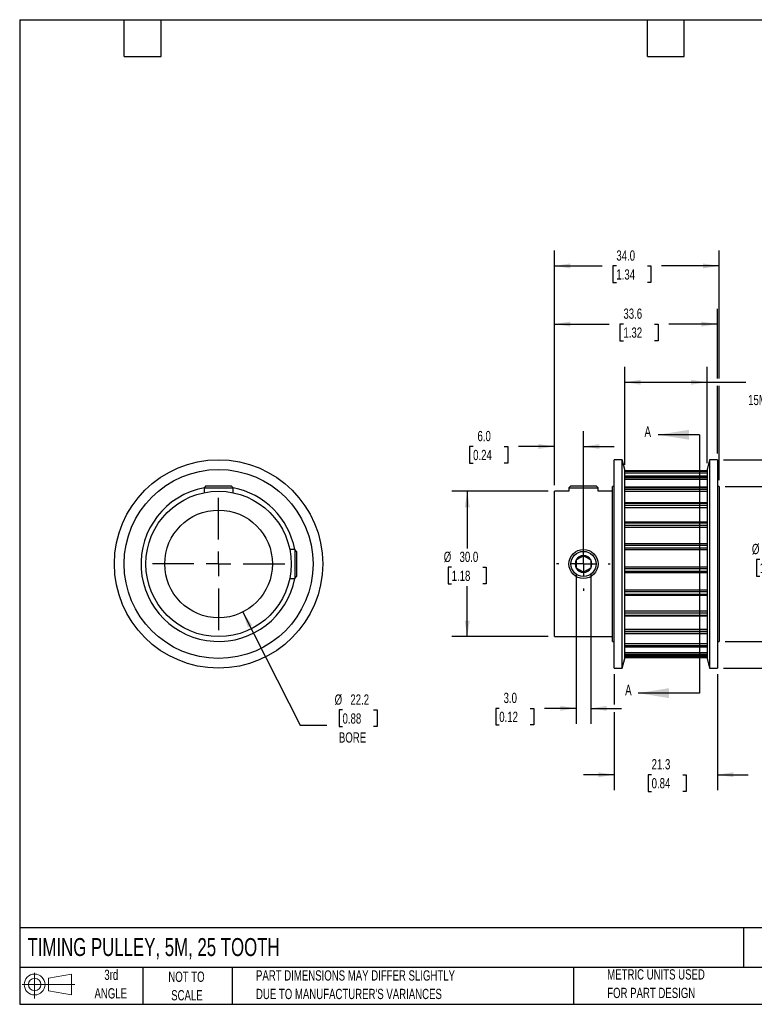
# Model space of a CAD drawing. Header units: millimetres. Extents: x 6 to 273, y 6 to 210.
# Tile 1 of 3: x 6 to 158, y 6 to 210. Entities that reach past the tile are written whole.
import ezdxf

# ---------------------------------------------------------------- set-up
doc = ezdxf.new("R2010")
doc.units = ezdxf.units.MM
doc.linetypes.add('CENTERX2', pattern=[20.32, 12.7, -2.54, 2.54, -2.54])
doc.layers.add('CENTER', color=40, linetype='CENTERX2')
doc.layers.add('SLD-DEFPOINTS', color=7, linetype='Continuous')
doc.layers.add('DIMENSIONS', color=140, linetype='Continuous', lineweight=25)
doc.layers.add('TEXT', color=140, linetype='Continuous', lineweight=25)
doc.styles.add('SLDTEXTSTYLE0', font='TXT', dxfattribs={"width": 0.7})
doc.dimstyles.new('SLDDIMSTYLE0', dxfattribs={"dimtxt": 2.158008, "dimasz": 3.302, "dimexe": 0, "dimexo": 0.0625, "dimgap": 0.539502, "dimtad": 0, "dimtih": 1, "dimtoh": 1, "dimrnd": 1e-09, "dimzin": 12, "dimdsep": 46, "dimtxsty": 'SLDTEXTSTYLE0', "dimsah": 1, "dimcen": 0, "dimadec": 0, "dimazin": 3, "dimtfac": 1, "dimtofl": 0, "dimtmove": 0, "dimatfit": 3, "dimfxl": 0, "dimfrac": 2, "dimtolj": 1, "dimtzin": 12, "dimarcsym": 0})
doc.dimstyles.new('SLDDIMSTYLE1', dxfattribs={"dimtxt": 2.158008, "dimasz": 3.302, "dimexe": 0, "dimexo": 0.0625, "dimgap": 0.539502, "dimtad": 0, "dimtih": 1, "dimtoh": 1, "dimrnd": 1e-09, "dimzin": 4, "dimdsep": 46, "dimtxsty": 'SLDTEXTSTYLE0', "dimsah": 1, "dimcen": 0.09, "dimadec": 0, "dimazin": 1, "dimtfac": 1, "dimtofl": 0, "dimtmove": 0, "dimatfit": 3, "dimfxl": 0, "dimfrac": 2, "dimtolj": 1, "dimtzin": 12, "dimarcsym": 0})
doc.dimstyles.new('SLDDIMSTYLE2', dxfattribs={"dimtxt": 2.158008, "dimasz": 3.302, "dimexe": 0, "dimexo": 0.0625, "dimgap": 0.539502, "dimtad": 0, "dimtih": 1, "dimtoh": 1, "dimrnd": 1e-09, "dimzin": 4, "dimdsep": 46, "dimtxsty": 'SLDTEXTSTYLE0', "dimsah": 1, "dimcen": 0.09, "dimadec": 0, "dimazin": 1, "dimtfac": 1, "dimtmove": 0, "dimatfit": 0, "dimfxl": 0, "dimfrac": 2, "dimtolj": 1, "dimtzin": 12, "dimarcsym": 0})
doc.dimstyles.new('SLDDIMSTYLE3', dxfattribs={"dimtxt": 2.158008, "dimasz": 3.302, "dimexe": 0, "dimexo": 0.0625, "dimgap": 0.539502, "dimtad": 0, "dimtih": 1, "dimtoh": 1, "dimrnd": 1e-09, "dimzin": 12, "dimdsep": 46, "dimtxsty": 'SLDTEXTSTYLE0', "dimsah": 1, "dimcen": 0.09, "dimadec": 0, "dimazin": 3, "dimtfac": 1, "dimtmove": 0, "dimatfit": 0, "dimfxl": 0, "dimfrac": 2, "dimtolj": 1, "dimtzin": 12, "dimarcsym": 0})
doc.dimstyles.new('SLDDIMSTYLE4', dxfattribs={"dimtxt": 2.158008, "dimasz": 3.302, "dimexe": 0, "dimexo": 0.0625, "dimgap": 0.539502, "dimtad": 0, "dimtih": 1, "dimtoh": 1, "dimrnd": 1e-09, "dimzin": 12, "dimdsep": 46, "dimtxsty": 'SLDTEXTSTYLE0', "dimsah": 1, "dimcen": 0.09, "dimadec": 0, "dimazin": 3, "dimtfac": 1, "dimtofl": 0, "dimtmove": 0, "dimatfit": 3, "dimfxl": 0, "dimfrac": 2, "dimtolj": 1, "dimtzin": 12, "dimarcsym": 0})

# ---------------------------------------------------------------- blocks, each defined once
blk = doc.blocks.new('Block11')
at = {"color": 7, "linetype": 'Continuous', "lineweight": 18}
for p, q in [((2.59, 5.31), (2.59, 0)), ((5.48, 4.17), (10.18, 5.03)), ((5.48, 1.6), (5.48, 4.17)), ((10.18, 5.03), (10.18, 0.73)), ((0, 2.88), (10.87, 2.88)), ((5.48, 1.6), (10.18, 0.73))]:
    blk.add_line(p, q, dxfattribs=at)
for radius in [2.15, 1.29]:
    blk.add_circle((2.59, 2.88), radius, dxfattribs=at)
blk = doc.blocks.new('Block12')
at = {"layer": 'SLD-DEFPOINTS'}
blk.add_blockref('Block11', (0, 0), dxfattribs=at)
blk = doc.blocks.new('_D')
at = {"layer": 'DIMENSIONS'}
for p, q in [((52.41, 87.31), (64.2, 63.95)), ((72.98, 67.09), (72.25, 67.09)), ((72.25, 67.09), (72.25, 63.66)), ((79.39, 67.09), (80.11, 67.09)), ((80.11, 67.09), (80.11, 63.66)), ((64.2, 63.95), (69.76, 63.95)), ((72.25, 63.66), (72.98, 63.66)), ((80.11, 63.66), (79.39, 63.66))]:
    blk.add_line(p, q, dxfattribs=at)
blk.add_solid([(52.41, 87.31), (53.44, 84.13), (54.35, 84.59)], dxfattribs=at)
at = {"layer": 'DIMENSIONS', "char_height": 2.117, "attachment_point": 1, "style": 'SLDTEXTSTYLE0'}
for s, insert in [('%%c', (71.35, 70.3)), ('22.2', (74.6, 70.3)), ('0.88', (72.98, 66.39)), ('BORE', (72.23, 62.47))]:
    blk.add_mtext(s, dxfattribs=dict(at, insert=insert))
blk = doc.blocks.new('SW_CENTERMARKSYMBOL_0')
at = {"layer": 'CENTER', "color": 0}
for p, q in [((0, 5.08), (0, 13.6525)), ((0, 0), (0, 2.54)), ((-5.08, 0), (-13.6525, 0)), ((0, 0), (-2.54, 0)), ((0, 0), (0, -2.54)), ((0, 0), (2.54, 0)), ((5.08, 0), (13.6525, 0)), ((0, -5.08), (0, -13.6525))]:
    blk.add_line(p, q, dxfattribs=at)
blk = doc.blocks.new('_D_1')
at = {"layer": 'DIMENSIONS'}
for p, q in [((115.44, 112.23), (95.53, 112.23)), ((98.71, 112.23), (98.71, 100.45)), ((95.5, 96.54), (94.78, 96.54)), ((94.78, 96.54), (94.78, 93.11)), ((101.92, 96.54), (102.64, 96.54)), ((102.64, 96.54), (102.64, 93.11)), ((94.78, 93.11), (95.5, 93.11)), ((98.71, 82.23), (98.71, 92.63)), ((102.64, 93.11), (101.92, 93.11)), ((115.44, 82.23), (95.53, 82.23))]:
    blk.add_line(p, q, dxfattribs=at)
for points in [[(98.71, 112.23), (98.2, 108.93), (99.22, 108.93)], [(98.71, 82.23), (99.22, 85.53), (98.2, 85.53)]]:
    blk.add_solid(points, dxfattribs=at)
at = {"layer": 'DIMENSIONS', "char_height": 2.117, "attachment_point": 1, "style": 'SLDTEXTSTYLE0'}
for s, insert in [('%%c', (93.87, 99.75)), ('30.0', (97.13, 99.75)), ('1.18', (95.5, 95.84))]:
    blk.add_mtext(s, dxfattribs=dict(at, insert=insert))
blk = doc.blocks.new('_D_2')
at = {"layer": 'DIMENSIONS'}
for p, q in [((116.71, 113.5), (116.71, 124.64)), ((122.71, 98.5), (122.71, 124.64)), ((99.93, 121.47), (99.21, 121.47)), ((99.21, 121.47), (99.21, 118.04)), ((106.34, 121.47), (107.07, 121.47)), ((107.07, 121.47), (107.07, 118.04)), ((116.71, 121.47), (109.27, 121.47)), ((122.71, 121.47), (129.06, 121.47)), ((99.21, 118.04), (99.93, 118.04)), ((107.07, 118.04), (106.34, 118.04))]:
    blk.add_line(p, q, dxfattribs=at)
for points in [[(116.71, 121.47), (113.4, 121.98), (113.4, 120.96)], [(122.71, 121.47), (126.01, 120.96), (126.01, 121.98)]]:
    blk.add_solid(points, dxfattribs=at)
at = {"layer": 'DIMENSIONS', "char_height": 2.117, "attachment_point": 1, "style": 'SLDTEXTSTYLE0'}
for s, insert in [('6.0', (100.83, 124.68)), ('0.24', (99.93, 120.77))]:
    blk.add_mtext(s, dxfattribs=dict(at, insert=insert))
blk = doc.blocks.new('_D_3')
at = {"layer": 'DIMENSIONS'}
for p, q in [((121.21, 95.09), (121.21, 64.26)), ((124.21, 95.09), (124.21, 64.26)), ((105.32, 67.43), (104.59, 67.43)), ((104.59, 67.43), (104.59, 64)), ((111.73, 67.43), (112.46, 67.43)), ((112.46, 67.43), (112.46, 64)), ((121.21, 67.43), (114.66, 67.43)), ((124.21, 67.43), (130.56, 67.43)), ((104.59, 64), (105.32, 64)), ((112.46, 64), (111.73, 64))]:
    blk.add_line(p, q, dxfattribs=at)
for points in [[(121.21, 67.43), (117.9, 67.94), (117.9, 66.92)], [(124.21, 67.43), (127.51, 66.92), (127.51, 67.94)]]:
    blk.add_solid(points, dxfattribs=at)
at = {"layer": 'DIMENSIONS', "char_height": 2.117, "attachment_point": 1, "style": 'SLDTEXTSTYLE0'}
for s, insert in [('3.0', (106.22, 70.64)), ('0.12', (105.32, 66.73))]:
    blk.add_mtext(s, dxfattribs=dict(at, insert=insert))
blk = doc.blocks.new('_D_4')
at = {"layer": 'DIMENSIONS'}
for p, q in [((129.07, 74.46), (129.07, 68.19)), ((150.34, 74.46), (150.34, 50.55)), ((129.07, 66.67), (129.07, 50.55)), ((129.07, 53.73), (122.72, 53.73)), ((136.77, 53.73), (136.05, 53.73)), ((136.05, 53.73), (136.05, 50.3)), ((143.19, 53.73), (143.91, 53.73)), ((143.91, 53.73), (143.91, 50.3)), ((150.34, 53.73), (156.69, 53.73)), ((136.05, 50.3), (136.77, 50.3)), ((143.91, 50.3), (143.19, 50.3))]:
    blk.add_line(p, q, dxfattribs=at)
for points in [[(129.07, 53.73), (125.77, 54.24), (125.77, 53.22)], [(150.34, 53.73), (153.64, 53.22), (153.64, 54.24)]]:
    blk.add_solid(points, dxfattribs=at)
at = {"layer": 'DIMENSIONS', "char_height": 2.117, "attachment_point": 1, "style": 'SLDTEXTSTYLE0'}
for s, insert in [('21.3', (136.77, 56.94)), ('0.84', (136.77, 53.03))]:
    blk.add_mtext(s, dxfattribs=dict(at, insert=insert))
blk = doc.blocks.new('_D_5')
at = {"layer": 'DIMENSIONS'}
for p, q in [((151.98, 113.23), (165.49, 113.23)), ((162.31, 113.23), (162.31, 102.08)), ((159.1, 98.16), (158.38, 98.16)), ((158.38, 98.16), (158.38, 94.73)), ((165.52, 98.16), (166.24, 98.16)), ((166.24, 98.16), (166.24, 94.73)), ((158.38, 94.73), (159.1, 94.73)), ((162.31, 81.23), (162.31, 94.25)), ((166.24, 94.73), (165.52, 94.73)), ((151.98, 81.23), (165.49, 81.23))]:
    blk.add_line(p, q, dxfattribs=at)
for points in [[(162.31, 113.23), (161.8, 109.93), (162.82, 109.93)], [(162.31, 81.23), (162.82, 84.53), (161.8, 84.53)]]:
    blk.add_solid(points, dxfattribs=at)
at = {"layer": 'DIMENSIONS', "char_height": 2.117, "attachment_point": 1, "style": 'SLDTEXTSTYLE0'}
for s, insert in [('%%c', (157.47, 101.37)), ('32.0', (160.73, 101.37)), ('1.26', (159.1, 97.46))]:
    blk.add_mtext(s, dxfattribs=dict(at, insert=insert))
blk = doc.blocks.new('_D_6')
at = {"layer": 'DIMENSIONS'}
for p, q in [((151.61, 118.73), (180, 118.73)), ((176.82, 118.73), (176.82, 100.45)), ((173.62, 96.54), (172.89, 96.54)), ((172.89, 96.54), (172.89, 93.11)), ((180.03, 96.54), (180.75, 96.54)), ((180.75, 96.54), (180.75, 93.11)), ((172.89, 93.11), (173.62, 93.11)), ((176.82, 75.73), (176.82, 92.63)), ((180.75, 93.11), (180.03, 93.11)), ((151.61, 75.73), (180, 75.73))]:
    blk.add_line(p, q, dxfattribs=at)
for points in [[(176.82, 118.73), (176.31, 115.43), (177.33, 115.43)], [(176.82, 75.73), (177.33, 79.03), (176.31, 79.03)]]:
    blk.add_solid(points, dxfattribs=at)
at = {"layer": 'DIMENSIONS', "char_height": 2.117, "attachment_point": 1, "style": 'SLDTEXTSTYLE0'}
for s, insert in [('%%c', (171.99, 99.75)), ('43.0', (175.24, 99.75)), ('1.69', (173.62, 95.84))]:
    blk.add_mtext(s, dxfattribs=dict(at, insert=insert))
blk = doc.blocks.new('_D_7')
at = {"layer": 'DIMENSIONS'}
for p, q in [((116.71, 113.5), (116.71, 149.9)), ((150.34, 135.49), (150.34, 149.9)), ((116.71, 146.73), (128.03, 146.73)), ((130.95, 146.73), (130.23, 146.73)), ((130.23, 146.73), (130.23, 143.3)), ((137.36, 146.73), (138.09, 146.73)), ((138.09, 146.73), (138.09, 143.3)), ((150.34, 146.73), (140.29, 146.73)), ((130.23, 143.3), (130.95, 143.3)), ((138.09, 143.3), (137.36, 143.3)), ((150.34, 120), (150.34, 133.97))]:
    blk.add_line(p, q, dxfattribs=at)
for points in [[(116.71, 146.73), (120.01, 146.22), (120.01, 147.24)], [(150.34, 146.73), (147.04, 147.24), (147.04, 146.22)]]:
    blk.add_solid(points, dxfattribs=at)
at = {"layer": 'DIMENSIONS', "char_height": 2.117, "attachment_point": 1, "style": 'SLDTEXTSTYLE0'}
for s, insert in [('33.6', (130.95, 149.94)), ('1.32', (130.95, 146.03))]:
    blk.add_mtext(s, dxfattribs=dict(at, insert=insert))
blk = doc.blocks.new('_D_8')
at = {"layer": 'DIMENSIONS'}
for p, q in [((131.21, 117.71), (131.21, 137.9)), ((148.21, 118), (148.21, 137.9)), ((161.67, 136.75), (160.95, 136.75)), ((160.95, 136.75), (160.95, 133.32)), ((168.09, 136.75), (168.81, 136.75)), ((168.81, 136.75), (168.81, 133.32)), ((131.21, 134.73), (148.21, 134.73)), ((148.21, 134.73), (156.21, 134.73)), ((160.95, 133.32), (161.67, 133.32)), ((168.81, 133.32), (168.09, 133.32))]:
    blk.add_line(p, q, dxfattribs=at)
for points in [[(131.21, 134.73), (134.51, 134.22), (134.51, 135.24)], [(148.21, 134.73), (144.9, 135.24), (144.9, 134.22)]]:
    blk.add_solid(points, dxfattribs=at)
at = {"layer": 'DIMENSIONS', "char_height": 2.117, "attachment_point": 1, "style": 'SLDTEXTSTYLE0'}
for s, insert in [('17.0', (161.67, 139.96)), ('0.67', (161.67, 136.05)), ('15MM BELT', (156.69, 132.13))]:
    blk.add_mtext(s, dxfattribs=dict(at, insert=insert))
blk = doc.blocks.new('_D_9')
at = {"layer": 'DIMENSIONS'}
for p, q in [((116.71, 113.5), (116.71, 161.9)), ((150.71, 135.49), (150.71, 161.9)), ((116.71, 158.73), (126.57, 158.73)), ((129.49, 158.73), (128.77, 158.73)), ((128.77, 158.73), (128.77, 155.3)), ((135.91, 158.73), (136.63, 158.73)), ((136.63, 158.73), (136.63, 155.3)), ((150.71, 158.73), (138.83, 158.73)), ((128.77, 155.3), (129.49, 155.3)), ((136.63, 155.3), (135.91, 155.3)), ((150.71, 114.5), (150.71, 133.97))]:
    blk.add_line(p, q, dxfattribs=at)
for points in [[(116.71, 158.73), (120.01, 158.22), (120.01, 159.24)], [(150.71, 158.73), (147.4, 159.24), (147.4, 158.22)]]:
    blk.add_solid(points, dxfattribs=at)
at = {"layer": 'DIMENSIONS', "char_height": 2.117, "attachment_point": 1, "style": 'SLDTEXTSTYLE0'}
for s, insert in [('34.0', (129.49, 161.94)), ('1.34', (129.49, 158.03))]:
    blk.add_mtext(s, dxfattribs=dict(at, insert=insert))
blk = doc.blocks.new('SW_CENTERMARKSYMBOL_1')
at = {"layer": 'CENTER', "color": 0}
for p, q in [((0, 5.08), (0, 5.54)), ((0, 0), (0, 2.54)), ((-5.08, 0), (-5.54, 0)), ((0, 0), (-2.54, 0)), ((0, 0), (0, -2.54)), ((0, 0), (2.54, 0)), ((5.08, 0), (5.54, 0)), ((0, -5.08), (0, -5.54))]:
    blk.add_line(p, q, dxfattribs=at)

msp = doc.modelspace()

# ---------------------------------------------------------------- linework, layer by layer
for p, q in [((130.67, 118.729), (129.07, 118.729)), ((129.07, 97.229), (129.07, 118.729)), ((131.206, 116.729), (130.67, 118.729)), ((130.67, 97.229), (130.67, 118.729)), ((148.742, 118.729), (148.206, 116.729)), ((150.342, 118.729), (148.742, 118.729)), ((148.742, 118.729), (148.742, 75.729)), ((150.342, 118.729), (150.342, 75.729)), ((131.206, 97.229), (131.206, 116.729)), ((148.206, 116.436), (131.206, 116.436)), ((131.206, 116.435), (148.206, 116.435)), ((131.206, 116.364), (148.206, 116.364)), ((131.206, 116.022), (148.206, 116.022)), ((148.206, 116.729), (148.206, 77.729)), ((148.206, 115.318), (131.206, 115.318)), ((131.206, 115.299), (148.206, 115.299)), ((131.206, 115.091), (148.206, 115.091)), ((131.206, 114.697), (148.206, 114.697)), ((44.796, 113.341), (44.396, 112.941)), ((44.396, 112.941), (44.396, 111.926)), ((44.396, 112.941), (47.396, 112.941)), ((44.796, 113.341), (47.396, 113.341)), ((47.396, 113.341), (49.996, 113.341)), ((47.396, 112.941), (50.396, 112.941)), ((50.396, 112.941), (49.996, 113.341)), ((50.396, 111.926), (50.396, 112.941)), ((119.706, 112.229), (116.706, 112.229)), ((116.706, 97.229), (116.706, 112.229)), ((120.106, 113.341), (119.706, 112.941)), ((119.706, 112.941), (119.706, 112.229)), ((119.706, 112.941), (125.706, 112.941)), ((120.106, 113.341), (125.306, 113.341)), ((125.706, 112.941), (125.306, 113.341)), ((125.706, 112.229), (125.706, 112.941)), ((128.706, 112.229), (125.706, 112.229)), ((129.07, 113.229), (128.706, 113.229)), ((128.706, 97.229), (128.706, 113.229)), ((148.206, 113.082), (131.206, 113.082)), ((131.206, 113.027), (148.206, 113.027)), ((131.206, 112.696), (148.206, 112.696)), ((131.206, 112.274), (148.206, 112.274)), ((150.706, 113.229), (150.342, 113.229)), ((150.706, 113.229), (150.706, 81.229)), ((148.206, 109.868), (131.206, 109.868)), ((131.206, 109.763), (148.206, 109.763)), ((131.206, 109.328), (148.206, 109.328)), ((131.206, 108.905), (148.206, 108.905)), ((148.206, 105.879), (131.206, 105.879)), ((131.206, 105.711), (148.206, 105.711)), ((131.206, 105.201), (148.206, 105.201)), ((131.206, 104.803), (148.206, 104.803)), ((63.109, 100.229), (62.093, 100.229)), ((63.509, 99.829), (63.109, 100.229)), ((63.109, 100.229), (63.109, 97.229)), ((63.509, 99.829), (63.509, 97.229)), ((148.206, 101.366), (131.206, 101.366)), ((131.206, 101.126), (148.206, 101.126)), ((131.206, 100.573), (148.206, 100.573)), ((131.206, 100.225), (148.206, 100.225)), ((63.109, 97.229), (63.109, 94.229)), ((63.509, 97.229), (63.509, 94.629)), ((116.706, 82.229), (116.706, 97.229)), ((128.706, 81.229), (128.706, 97.229)), ((129.07, 75.729), (129.07, 97.229)), ((130.67, 75.729), (130.67, 97.229)), ((131.206, 77.729), (131.206, 97.229)), ((131.206, 96.611), (148.206, 96.611)), ((131.206, 96.297), (148.206, 96.297)), ((131.206, 95.734), (148.206, 95.734)), ((62.093, 94.229), (63.109, 94.229)), ((63.109, 94.229), (63.509, 94.629)), ((131.206, 95.457), (148.206, 95.457)), ((131.206, 91.902), (148.206, 91.902)), ((131.206, 91.526), (148.206, 91.526)), ((131.206, 90.989), (148.206, 90.989)), ((131.206, 90.786), (148.206, 90.786)), ((131.206, 87.527), (148.206, 87.527)), ((131.206, 87.113), (148.206, 87.113)), ((131.206, 86.637), (148.206, 86.637)), ((131.206, 86.501), (148.206, 86.501)), ((131.206, 83.762), (148.206, 83.762)), ((131.206, 83.336), (148.206, 83.336)), ((116.706, 82.229), (128.706, 82.229)), ((131.206, 82.95), (148.206, 82.95)), ((131.206, 82.872), (148.206, 82.872)), ((128.706, 81.229), (129.07, 81.229)), ((131.206, 80.843), (148.206, 80.843)), ((131.206, 80.432), (148.206, 80.432)), ((131.206, 80.16), (148.206, 80.16)), ((131.206, 80.125), (148.206, 80.125)), ((150.342, 81.229), (150.706, 81.229)), ((130.67, 75.729), (131.206, 77.729)), ((131.206, 78.954), (148.206, 78.954)), ((131.206, 78.583), (148.206, 78.583)), ((131.206, 78.443), (148.206, 78.443)), ((131.206, 78.434), (148.206, 78.434)), ((131.206, 78.213), (148.206, 78.213)), ((131.206, 77.906), (148.206, 77.906)), ((131.206, 77.904), (148.206, 77.904)), ((148.206, 77.729), (148.742, 75.729)), ((129.07, 75.729), (130.67, 75.729)), ((148.742, 75.729), (150.342, 75.729))]:
    msp.add_line(p, q)
for centre, radius in [((47.396, 97.229), 21.5), ((47.396, 97.229), 19.5), ((47.396, 97.229), 15), ((47.396, 97.229), 11.113), ((122.706, 97.229), 3), ((122.706, 97.229), 2.6)]:
    msp.add_circle(centre, radius)
for centre, radius, start, end in [((47.396, 97.229), 16, 100.7901, 349.2099), ((47.396, 97.229), 16, 10.7901, 79.2099), ((122.706, 97.229), 1.732, 150, 210), ((122.706, 97.229), 1.732, 90, 150), ((122.706, 97.229), 1.732, 30, 90), ((122.706, 97.229), 1.732, 330, 30), ((122.706, 97.229), 1.732, 210, 270), ((122.706, 97.229), 1.732, 270, 330)]:
    msp.add_arc(centre, radius, start, end)
for points, knots in [([(121.206, 98.095), (121.324, 98.162), (121.443, 98.232), (121.692, 98.375), (121.823, 98.451), (122.215, 98.677), (122.471, 98.825), (122.706, 98.961)], [0, 0, 0, 0, 0.25, 0.25, 0.5, 0.5, 1, 1, 1, 1]), ([(121.206, 98.095), (121.206, 97.961), (121.206, 97.819), (121.206, 97.53), (121.206, 97.381), (121.206, 97.076), (121.206, 96.928), (121.206, 96.638), (121.206, 96.497), (121.206, 96.363)], [0, 0, 0, 0, 0.25, 0.25, 0.5, 0.5, 0.75, 0.75, 1, 1, 1, 1]), ([(122.706, 98.961), (122.824, 98.893), (122.943, 98.824), (123.192, 98.681), (123.323, 98.605), (123.715, 98.378), (123.971, 98.231), (124.206, 98.095)], [0, 0, 0, 0, 0.25, 0.25, 0.5, 0.5, 1, 1, 1, 1]), ([(124.206, 98.095), (124.206, 97.961), (124.206, 97.819), (124.206, 97.53), (124.206, 97.381), (124.206, 97.076), (124.206, 96.928), (124.206, 96.638), (124.206, 96.497), (124.206, 96.363)], [0, 0, 0, 0, 0.25, 0.25, 0.5, 0.5, 0.75, 0.75, 1, 1, 1, 1]), ([(122.706, 95.497), (122.589, 95.564), (122.469, 95.634), (122.221, 95.777), (122.09, 95.852), (121.697, 96.079), (121.442, 96.227), (121.206, 96.363)], [0, 0, 0, 0, 0.25, 0.25, 0.5, 0.5, 1, 1, 1, 1]), ([(124.206, 96.363), (124.089, 96.295), (123.969, 96.226), (123.721, 96.082), (123.59, 96.007), (123.197, 95.78), (122.942, 95.633), (122.706, 95.497)], [0, 0, 0, 0, 0.25, 0.25, 0.5, 0.5, 1, 1, 1, 1])]:
    msp.add_open_spline(points, degree=3, knots=knots)
at = {"layer": 'TEXT'}
for p, q in [((6.35, 209.55), (273.05, 209.55)), ((6.35, 209.55), (6.35, 6.35)), ((27.94, 201.93), (27.94, 209.55)), ((35.56, 201.93), (35.56, 209.55)), ((135.89, 201.93), (135.89, 209.55)), ((143.51, 201.93), (143.51, 209.55)), ((27.94, 201.93), (35.56, 201.93)), ((135.89, 201.93), (143.51, 201.93)), ((146.674, 123.889), (146.674, 70.569)), ((273.05, 22.126), (6.35, 22.126)), ((155.759, 22.126), (155.759, 13.97)), ((273.05, 13.97), (6.35, 13.97)), ((31.75, 13.97), (31.75, 6.35)), ((50.212, 13.97), (50.212, 6.35)), ((120.646, 13.97), (120.646, 6.35)), ((6.35, 6.35), (273.05, 6.35))]:
    msp.add_line(p, q, dxfattribs=at)
at = {"layer": 'TEXT', "linetype": 'Continuous'}
for p, q in [((146.674, 123.889), (138.129, 123.889)), ((146.674, 70.569), (133.974, 70.569))]:
    msp.add_line(p, q, dxfattribs=at)
at = {"layer": 'TEXT'}
for points in [[(138.129, 123.889), (144.479, 122.873), (144.479, 124.905)], [(133.974, 70.569), (140.324, 69.553), (140.324, 71.585)]]:
    msp.add_solid(points, dxfattribs=at)

# ---------------------------------------------------------------- block references
at = {"layer": 'CENTER'}
for name, p in [('SW_CENTERMARKSYMBOL_0', (47.396, 97.229)), ('SW_CENTERMARKSYMBOL_1', (122.706, 97.229))]:
    msp.add_blockref(name, p, dxfattribs=at)
at = {"layer": 'SLD-DEFPOINTS'}
msp.add_blockref('Block12', (6.838, 7.554), dxfattribs=at)

# ---------------------------------------------------------------- texts
at = {"layer": 'TEXT', "style": 'SLDTEXTSTYLE0'}
for s, insert, char_height, attachment_point in [('A', (135.293, 125.602), 2.158, 1), ('A', (131.296, 72.282), 2.158, 1), ('TIMING PULLEY, 5M, 25 TOOTH', (7.966, 20.019), 3.70417, 1), ('3rd', (25.247, 13.493), 2.1167, 2), ('NOT TO', (40.768, 13.099), 2.1167, 2), ('PART DIMENSIONS MAY DIFFER SLIGHTLY', (55.119, 13.367), 2.11667, 1), ('METRIC UNITS USED', (127.604, 13.583), 2.11667, 1), ('ANGLE', (25.149, 9.671), 2.1167, 2), ('SCALE', (40.865, 9.276), 2.1167, 2), ("DUE TO MANUFACTURER'S VARIANCES", (55.119, 9.545), 2.11667, 1), ('FOR PART DESIGN', (127.604, 9.76), 2.11667, 1)]:
    msp.add_mtext(s, dxfattribs=dict(at, insert=insert, char_height=char_height, attachment_point=attachment_point))

# ---------------------------------------------------------------- dimensions: what is measured, and where the dimension line sits
at = {"layer": 'DIMENSIONS'}
for base, p1, p2, dimstyle, picture, middle in [((116.706, 158.729), (150.706, 113.229), (116.706, 112.229), 'SLDDIMSTYLE1', '_D_9', (132.7, 158.729)), ((116.706, 146.729), (150.342, 118.729), (116.706, 112.229), 'SLDDIMSTYLE4', '_D_7', (134.158, 146.729)), ((122.706, 121.469), (116.706, 112.229), (122.706, 97.229), 'SLDDIMSTYLE2', '_D_2', (103.136, 121.469)), ((121.206, 67.431), (124.206, 96.363), (121.206, 96.363), 'SLDDIMSTYLE2', '_D_3', (108.526, 67.431)), ((150.342, 53.729), (129.07, 75.729), (150.342, 75.729), 'SLDDIMSTYLE3', '_D_4', (139.979, 53.729))]:
    dim = msp.add_linear_dim(base=base, p1=p1, p2=p2, dimstyle=dimstyle, dxfattribs=at)
    dim.commit()
    dim.dimension.update_dxf_attribs({"geometry": picture, "text_midpoint": middle, "dimtype": 160})
dim = msp.add_linear_dim(base=(148.206, 134.729), p1=(131.206, 116.436), p2=(148.206, 116.729), text='<>\\P15MM BELT', dimstyle='SLDDIMSTYLE1', dxfattribs=at)
dim.commit()
dim.dimension.update_dxf_attribs({"geometry": '_D_8', "text_midpoint": (164.881, 134.729), "dimtype": 160})
for base, p1, p2, picture, middle in [((176.822, 75.729), (150.342, 118.729), (150.342, 75.729), '_D_6', (176.822, 96.542)), ((98.71, 82.229), (116.706, 112.229), (116.706, 82.229), '_D_1', (98.71, 96.542)), ((162.31, 81.229), (150.706, 113.229), (150.706, 81.229), '_D_5', (162.31, 98.163))]:
    dim = msp.add_linear_dim(base=base, p1=p1, p2=p2, angle=90, text='%%c<>', dimstyle='SLDDIMSTYLE1', dxfattribs=at)
    dim.commit()
    dim.dimension.update_dxf_attribs({"geometry": picture, "text_midpoint": middle, "dimtype": 160})
dim = msp.add_diameter_dim_2p(p1=(42.3868, 107.1479), p2=(52.4061, 87.3095), text='<>\\PBORE', dimstyle='SLDDIMSTYLE0', dxfattribs=at)
dim.commit()
dim.dimension.update_dxf_attribs({"geometry": '_D', "text_midpoint": (76.1815, 65.0682), "dimtype": 163})

doc.saveas('drawing.dxf')
